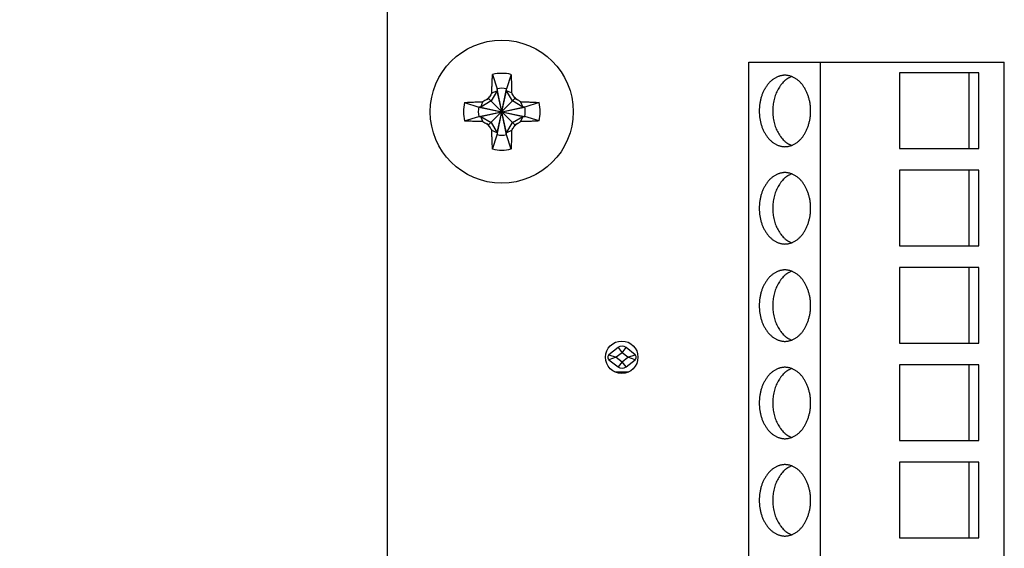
# Model space of a CAD drawing. Header units: inches. Extents: x 0 to 22, y 0 to 17.
# Tile 9 of 28: x 3.3 to 4.8, y 10.1 to 10.9. Entities that reach past the tile are written whole.
import ezdxf

# ---------------------------------------------------------------- set-up
doc = ezdxf.new("R2010")
doc.units = ezdxf.units.IN
doc.header["$LTSCALE"] = 1.21
doc.header["$MEASUREMENT"] = 0
doc.layers.get('0').update_dxf_attribs({"linetype": 'CONTINUOUS'})
doc.layers.add('DIMENSIONS', color=7, linetype='CONTINUOUS')
doc.styles.get("Standard").update_dxf_attribs({"font": 'txt', "width": 0.8})
doc.dimstyles.new('DIMSTYLE_1', dxfattribs={"dimtxt": 0.125, "dimasz": 0.18, "dimexe": 0.18, "dimexo": 0.0625, "dimgap": 0.09, "dimtad": 0, "dimtih": 1, "dimtoh": 1, "dimdec": 3, "dimzin": 4, "dimdsep": 46, "dimtxsty": 'STANDARD', "dimblk": '_FILLED', "dimblk1": '_FILLED', "dimblk2": '_FILLED', "dimcen": 0.09, "dimadec": 0, "dimazin": 0, "dimtp": 0.01, "dimtm": 0.01, "dimtfac": 1, "dimtdec": 3, "dimtofl": 0, "dimtmove": 0, "dimatfit": 3, "dimldrblk": '_FILLED', "dimfxl": 1, "dimtolj": 1, "dimtzin": 4, "dimarcsym": 0})

# ---------------------------------------------------------------- blocks, each defined once
blk = doc.blocks.new('*D9')
at = {"layer": 'DIMENSIONS', "color": 2, "linetype": 'CONTINUOUS'}
blk.add_line((3.9128, 11.0898), (3.1379, 11.0898), dxfattribs=at)
at = {"layer": 'DIMENSIONS', "color": 2, "linetype": 'CONTINUOUS', "insert": (3.0754, 11.1523), "char_height": 0.125, "width": 1.625, "attachment_point": 3, "line_spacing_factor": 0.9}
blk.add_mtext('2X 3.380{\\Ftxt.shx;\\W1.000000;\\H0.125000; }[85.85]', dxfattribs=at)
blk = doc.blocks.new('_FILLED')
at = {"color": 0, "linetype": 'BYBLOCK'}
blk.add_solid([(0, 0), (-1, 0.1736), (-1, -0.1736)], dxfattribs=at)
blk = doc.blocks.new('*D11')
at = {"layer": 'DIMENSIONS', "color": 2, "linetype": 'CONTINUOUS'}
blk.add_line((3.7629, 11.5098), (3.1379, 11.5098), dxfattribs=at)
at = {"layer": 'DIMENSIONS', "color": 2, "linetype": 'CONTINUOUS', "insert": (3.0754, 11.5723), "char_height": 0.125, "width": 1.325, "attachment_point": 3, "line_spacing_factor": 0.9}
blk.add_mtext('3.800{\\Ftxt.shx;\\W1.000000;\\H0.125000; }[96.52]', dxfattribs=at)

msp = doc.modelspace()

# ---------------------------------------------------------------- linework, layer by layer
at = {"color": 7, "linetype": 'CONTINUOUS'}
for p, q in [((3.8254, 7.7098), (3.8254, 11.5098)), ((4.3825, 9.3109), (4.3825, 10.8109)), ((4.3825, 10.8109), (4.7762, 10.8109)), ((4.4928, 9.3109), (4.4928, 10.8109)), ((4.7762, 9.3109), (4.7762, 10.8109)), ((3.9873, 10.7922), (3.9943, 10.7702)), ((4.0158, 10.7922), (4.0088, 10.7702)), ((4.6148, 10.7945), (4.6148, 10.6779)), ((4.7368, 10.7945), (4.6148, 10.7945)), ((4.7222, 10.6779), (4.7222, 10.7945)), ((4.7368, 10.6779), (4.7368, 10.7945)), ((3.9943, 10.7672), (3.985, 10.7513)), ((3.9863, 10.7638), (3.9943, 10.7672)), ((3.9943, 10.6994), (4.0088, 10.7702)), ((3.9943, 10.7702), (3.9943, 10.7672)), ((4.0088, 10.6994), (3.9943, 10.7702)), ((3.9943, 10.7023), (4.0088, 10.7672)), ((4.0088, 10.7023), (3.9943, 10.7672)), ((4.0088, 10.7672), (4.0088, 10.7702)), ((4.0181, 10.7513), (4.0088, 10.7672)), ((4.0168, 10.7638), (4.0088, 10.7672)), ((3.9441, 10.749), (3.9661, 10.742)), ((3.985, 10.7513), (3.9691, 10.742)), ((3.9691, 10.742), (3.9725, 10.75)), ((3.9785, 10.7535), (3.9812, 10.7551)), ((3.9812, 10.7551), (3.9828, 10.7578)), ((3.9812, 10.7144), (4.0219, 10.7551)), ((4.0219, 10.7144), (3.9812, 10.7551)), ((4.034, 10.742), (4.0181, 10.7513)), ((4.0203, 10.7578), (4.0219, 10.7551)), ((4.0219, 10.7551), (4.0246, 10.7535)), ((4.0306, 10.75), (4.034, 10.742)), ((4.059, 10.749), (4.0369, 10.742)), ((3.9661, 10.742), (4.0369, 10.7275)), ((3.9691, 10.742), (3.9661, 10.742)), ((3.9661, 10.7275), (4.0369, 10.742)), ((3.9691, 10.742), (4.034, 10.7275)), ((3.9691, 10.7275), (4.034, 10.742)), ((4.0369, 10.742), (4.034, 10.742)), ((3.9441, 10.7205), (3.9661, 10.7275)), ((3.9661, 10.7275), (3.9691, 10.7275)), ((3.9725, 10.7195), (3.9691, 10.7275)), ((3.9691, 10.7275), (3.985, 10.7182)), ((3.9812, 10.7144), (3.9785, 10.716)), ((3.985, 10.7182), (3.9943, 10.7023)), ((4.0088, 10.7023), (4.0181, 10.7182)), ((4.0181, 10.7182), (4.034, 10.7275)), ((4.0246, 10.716), (4.0219, 10.7144)), ((4.034, 10.7275), (4.0306, 10.7195)), ((4.034, 10.7275), (4.0369, 10.7275)), ((4.059, 10.7205), (4.0369, 10.7275)), ((3.9828, 10.7117), (3.9812, 10.7144)), ((3.9943, 10.7023), (3.9863, 10.7058)), ((3.9943, 10.7023), (3.9943, 10.6994)), ((4.0168, 10.7058), (4.0088, 10.7023)), ((4.0088, 10.6994), (4.0088, 10.7023)), ((4.0219, 10.7144), (4.0203, 10.7117)), ((3.9873, 10.6773), (3.9943, 10.6994)), ((4.0158, 10.6773), (4.0088, 10.6994)), ((4.6148, 10.6779), (4.7368, 10.6779)), ((4.6148, 10.6445), (4.6148, 10.5279)), ((4.7368, 10.6445), (4.6148, 10.6445)), ((4.7222, 10.5279), (4.7222, 10.6445)), ((4.7368, 10.5279), (4.7368, 10.6445)), ((4.6148, 10.5279), (4.7368, 10.5279)), ((4.6148, 10.4945), (4.6148, 10.3779)), ((4.7368, 10.4945), (4.6148, 10.4945)), ((4.7222, 10.3779), (4.7222, 10.4945)), ((4.7368, 10.3779), (4.7368, 10.4945)), ((4.1808, 10.3713), (4.1668, 10.3603)), ((4.1808, 10.3713), (4.1869, 10.3634)), ((4.1869, 10.3634), (4.1931, 10.3713)), ((4.207, 10.3603), (4.1931, 10.3713)), ((4.6148, 10.3779), (4.7368, 10.3779)), ((4.1668, 10.3603), (4.178, 10.3564)), ((4.178, 10.3564), (4.1668, 10.3525)), ((4.1668, 10.3525), (4.1808, 10.3415)), ((4.1869, 10.3634), (4.178, 10.3564)), ((4.178, 10.3564), (4.1869, 10.3494)), ((4.1958, 10.3564), (4.1869, 10.3634)), ((4.1869, 10.3494), (4.1958, 10.3564)), ((4.1931, 10.3415), (4.207, 10.3525)), ((4.1958, 10.3564), (4.207, 10.3603)), ((4.207, 10.3525), (4.1958, 10.3564)), ((4.1869, 10.3494), (4.1808, 10.3415)), ((4.1931, 10.3415), (4.1869, 10.3494)), ((4.6148, 10.3445), (4.6148, 10.2279)), ((4.7368, 10.3445), (4.6148, 10.3445)), ((4.7222, 10.2279), (4.7222, 10.3445)), ((4.7368, 10.2279), (4.7368, 10.3445)), ((4.1757, 10.3339), (4.1974, 10.3339)), ((4.6148, 10.2279), (4.7368, 10.2279)), ((4.6148, 10.1945), (4.6148, 10.0779)), ((4.7368, 10.1945), (4.6148, 10.1945)), ((4.7222, 10.0779), (4.7222, 10.1945)), ((4.7368, 10.0779), (4.7368, 10.1945)), ((4.6148, 10.0779), (4.7368, 10.0779))]:
    msp.add_line(p, q, dxfattribs=at)
for centre, radius in [((4.0015, 10.7348), 0.1102), ((4.1865, 10.3564), 0.025)]:
    msp.add_circle(centre, radius, dxfattribs=at)
for centre, radius, start, end in [((4.0015, 10.7348), 0.0591, 76.0606, 103.9393), ((5.8686, 9.6597), 2.1823, 149.6067, 149.7872), ((4.0015, 10.7348), 0.0361, 78.3738, 101.6261), ((2.2073, 9.7023), 2.0979, 30.2091, 30.3969), ((4.0015, 10.7348), 0.0591, 166.0606, 193.9393), ((5.034, 8.9406), 2.0979, 120.2091, 120.3969), ((4.0015, 10.7348), 0.0297, 129.0984, 140.9016), ((4.0015, 10.7348), 0.0297, 39.0984, 50.9016), ((2.9265, 8.8677), 2.1823, 59.6067, 59.7872), ((4.0016, 10.7348), 0.0591, 346.0606, 13.9393), ((4.0015, 10.7348), 0.0361, 168.3738, 191.6261), ((4.0015, 10.7348), 0.0361, 348.3738, 11.6261), ((5.0766, 12.6019), 2.1823, 239.6067, 239.7872), ((4.0015, 10.7348), 0.0297, 219.0984, 230.9016), ((4.0015, 10.7348), 0.0297, 309.0984, 320.9016), ((2.9691, 12.529), 2.0979, 300.2091, 300.3969), ((5.7958, 11.7672), 2.0979, 210.2091, 210.3969), ((2.1345, 11.8098), 2.1823, 329.6067, 329.7872), ((4.0015, 10.7348), 0.0361, 258.3738, 281.6261), ((4.0015, 10.7347), 0.0591, 256.0606, 283.9393), ((4.1869, 10.3634), 0.01, 51.8283, 128.1509), ((4.1699, 10.3564), 0.005, 128.1509, 231.8283), ((4.2039, 10.3564), 0.005, 308.1509, 51.8283), ((4.1869, 10.3494), 0.01, 231.8283, 308.1509)]:
    msp.add_arc(centre, radius, start, end, dxfattribs=at)
for points, knots in [([(3.9863, 10.7638), (3.9863, 10.7662), (3.9864, 10.7711), (3.9866, 10.7783), (3.9869, 10.7853), (3.9872, 10.7899), (3.9873, 10.7922)], [0, 0, 0, 0, 0.257987, 0.511687, 0.759541, 1, 1, 1, 1]), ([(4.0158, 10.7922), (4.0159, 10.7899), (4.0162, 10.7853), (4.0165, 10.7783), (4.0167, 10.7711), (4.0168, 10.7662), (4.0168, 10.7638)], [0, 0, 0, 0, 0.240459, 0.488314, 0.742014, 1, 1, 1, 1]), ([(4.4381, 10.7909), (4.4374, 10.7909), (4.4361, 10.7909), (4.4342, 10.7907), (4.4323, 10.7903), (4.4304, 10.7899), (4.4285, 10.7893), (4.4266, 10.7886), (4.4247, 10.7877), (4.4229, 10.7867), (4.4211, 10.7856), (4.4194, 10.7844), (4.4177, 10.7831), (4.4155, 10.7812), (4.4129, 10.7784), (4.41, 10.7748), (4.4074, 10.7708), (4.4051, 10.7665), (4.4031, 10.7618), (4.4014, 10.757), (4.4001, 10.7519), (4.3992, 10.7466), (4.3986, 10.7413), (4.3984, 10.7359), (4.3986, 10.7305), (4.3992, 10.7252), (4.4001, 10.72), (4.4014, 10.7149), (4.4031, 10.71), (4.4051, 10.7054), (4.4074, 10.701), (4.41, 10.697), (4.4129, 10.6934), (4.4155, 10.6907), (4.4177, 10.6887), (4.4194, 10.6874), (4.4211, 10.6862), (4.4229, 10.6851), (4.4247, 10.6841), (4.4266, 10.6833), (4.4285, 10.6825), (4.4304, 10.682), (4.4323, 10.6815), (4.4342, 10.6812), (4.4361, 10.681), (4.4374, 10.6809), (4.4381, 10.6809)], [0, 0, 0, 0, 0.012999, 0.026028, 0.039114, 0.052285, 0.065568, 0.078986, 0.092563, 0.106319, 0.120272, 0.134436, 0.148825, 0.163448, 0.193412, 0.224367, 0.2563, 0.289164, 0.322882, 0.35735, 0.392444, 0.428021, 0.463927, 0.5, 0.536073, 0.571979, 0.607556, 0.64265, 0.677118, 0.710836, 0.7437, 0.775633, 0.806588, 0.836552, 0.851175, 0.865564, 0.879728, 0.893681, 0.907437, 0.921014, 0.934432, 0.947715, 0.960886, 0.973972, 0.987001, 1, 1, 1, 1]), ([(4.4485, 10.789), (4.448, 10.7888), (4.4469, 10.7884), (4.4454, 10.7876), (4.4439, 10.7868), (4.4419, 10.7856), (4.44, 10.7843), (4.4381, 10.7828), (4.4363, 10.7811), (4.4341, 10.7789), (4.4321, 10.7765), (4.4306, 10.7744), (4.4291, 10.7722), (4.4274, 10.7693), (4.4255, 10.7656), (4.4239, 10.7618), (4.4225, 10.7577), (4.4214, 10.7535), (4.4204, 10.7492), (4.4198, 10.7448), (4.4194, 10.7404), (4.4193, 10.7359), (4.4194, 10.7314), (4.4198, 10.727), (4.4204, 10.7226), (4.4214, 10.7183), (4.4225, 10.7141), (4.4239, 10.7101), (4.4255, 10.7062), (4.4274, 10.7025), (4.4291, 10.6996), (4.4306, 10.6974), (4.4321, 10.6954), (4.4341, 10.6929), (4.4363, 10.6907), (4.4381, 10.6891), (4.44, 10.6876), (4.4419, 10.6862), (4.4439, 10.685), (4.4454, 10.6842), (4.4469, 10.6835), (4.448, 10.683), (4.4485, 10.6829)], [0, 0, 0, 0, 0.013045, 0.026221, 0.039543, 0.053022, 0.080483, 0.09449, 0.108686, 0.137659, 0.167428, 0.182614, 0.197996, 0.22933, 0.261393, 0.294129, 0.327467, 0.361325, 0.39561, 0.430222, 0.465055, 0.5, 0.534945, 0.569778, 0.60439, 0.638675, 0.672533, 0.705871, 0.738607, 0.77067, 0.802004, 0.817386, 0.832572, 0.862341, 0.891314, 0.90551, 0.919517, 0.946978, 0.960457, 0.973779, 0.986955, 1, 1, 1, 1]), ([(4.4381, 10.6809), (4.4387, 10.6809), (4.44, 10.681), (4.442, 10.6812), (4.4439, 10.6815), (4.4458, 10.682), (4.4477, 10.6825), (4.4496, 10.6833), (4.4514, 10.6841), (4.4533, 10.6851), (4.455, 10.6862), (4.4568, 10.6874), (4.4585, 10.6887), (4.4607, 10.6907), (4.4633, 10.6934), (4.4662, 10.697), (4.4688, 10.701), (4.4711, 10.7054), (4.4731, 10.71), (4.4747, 10.7149), (4.476, 10.72), (4.477, 10.7252), (4.4776, 10.7305), (4.4777, 10.7359), (4.4776, 10.7413), (4.477, 10.7466), (4.476, 10.7519), (4.4747, 10.757), (4.4731, 10.7618), (4.4711, 10.7665), (4.4688, 10.7708), (4.4662, 10.7748), (4.4633, 10.7784), (4.4607, 10.7812), (4.4585, 10.7831), (4.4568, 10.7844), (4.455, 10.7856), (4.4533, 10.7867), (4.4514, 10.7877), (4.4496, 10.7886), (4.4477, 10.7893), (4.4458, 10.7899), (4.4439, 10.7903), (4.442, 10.7907), (4.44, 10.7909), (4.4387, 10.7909), (4.4381, 10.7909)], [0, 0, 0, 0, 0.012999, 0.026028, 0.039114, 0.052285, 0.065568, 0.078986, 0.092563, 0.106319, 0.120272, 0.134436, 0.148825, 0.163448, 0.193412, 0.224367, 0.2563, 0.289164, 0.322882, 0.35735, 0.392444, 0.428021, 0.463927, 0.5, 0.536073, 0.571979, 0.607556, 0.64265, 0.677118, 0.710836, 0.7437, 0.775633, 0.806588, 0.836552, 0.851175, 0.865564, 0.879728, 0.893681, 0.907437, 0.921014, 0.934432, 0.947715, 0.960886, 0.973972, 0.987001, 1, 1, 1, 1]), ([(3.9441, 10.749), (3.9464, 10.7491), (3.951, 10.7494), (3.9581, 10.7497), (3.9652, 10.7499), (3.9701, 10.75), (3.9725, 10.75)], [0, 0, 0, 0, 0.240458, 0.488313, 0.742013, 1, 1, 1, 1]), ([(4.0306, 10.75), (4.033, 10.75), (4.0378, 10.7499), (4.045, 10.7497), (4.0521, 10.7494), (4.0567, 10.7491), (4.059, 10.749)], [0, 0, 0, 0, 0.257987, 0.511687, 0.759541, 1, 1, 1, 1]), ([(3.9725, 10.7195), (3.9701, 10.7195), (3.9652, 10.7196), (3.9581, 10.7199), (3.951, 10.7201), (3.9464, 10.7204), (3.9441, 10.7205)], [0, 0, 0, 0, 0.257987, 0.511687, 0.759541, 1, 1, 1, 1]), ([(4.059, 10.7205), (4.0567, 10.7204), (4.0521, 10.7201), (4.045, 10.7199), (4.0378, 10.7196), (4.033, 10.7195), (4.0306, 10.7195)], [0, 0, 0, 0, 0.240458, 0.488313, 0.742013, 1, 1, 1, 1]), ([(3.9873, 10.6773), (3.9872, 10.6796), (3.9869, 10.6842), (3.9866, 10.6913), (3.9864, 10.6985), (3.9863, 10.7033), (3.9863, 10.7058)], [0, 0, 0, 0, 0.240458, 0.488313, 0.742013, 1, 1, 1, 1]), ([(4.0168, 10.7058), (4.0168, 10.7033), (4.0167, 10.6985), (4.0165, 10.6913), (4.0162, 10.6842), (4.0159, 10.6796), (4.0158, 10.6773)], [0, 0, 0, 0, 0.257987, 0.511687, 0.759541, 1, 1, 1, 1]), ([(4.4381, 10.6409), (4.4374, 10.6409), (4.4361, 10.6409), (4.4342, 10.6407), (4.4323, 10.6403), (4.4304, 10.6399), (4.4285, 10.6393), (4.4266, 10.6386), (4.4247, 10.6377), (4.4229, 10.6367), (4.4211, 10.6356), (4.4194, 10.6344), (4.4177, 10.6331), (4.4155, 10.6312), (4.4129, 10.6284), (4.41, 10.6248), (4.4074, 10.6208), (4.4051, 10.6165), (4.4031, 10.6118), (4.4014, 10.607), (4.4001, 10.6019), (4.3992, 10.5966), (4.3986, 10.5913), (4.3984, 10.5859), (4.3986, 10.5805), (4.3992, 10.5752), (4.4001, 10.57), (4.4014, 10.5649), (4.4031, 10.56), (4.4051, 10.5554), (4.4074, 10.551), (4.41, 10.547), (4.4129, 10.5434), (4.4155, 10.5407), (4.4177, 10.5387), (4.4194, 10.5374), (4.4211, 10.5362), (4.4229, 10.5351), (4.4247, 10.5341), (4.4266, 10.5333), (4.4285, 10.5325), (4.4304, 10.532), (4.4323, 10.5315), (4.4342, 10.5312), (4.4361, 10.531), (4.4374, 10.5309), (4.4381, 10.5309)], [0, 0, 0, 0, 0.012999, 0.026028, 0.039114, 0.052285, 0.065568, 0.078986, 0.092563, 0.106319, 0.120272, 0.134436, 0.148825, 0.163448, 0.193412, 0.224367, 0.2563, 0.289164, 0.322882, 0.35735, 0.392444, 0.428021, 0.463927, 0.5, 0.536073, 0.571979, 0.607556, 0.64265, 0.677118, 0.710836, 0.7437, 0.775633, 0.806588, 0.836552, 0.851175, 0.865564, 0.879728, 0.893681, 0.907437, 0.921014, 0.934432, 0.947715, 0.960886, 0.973972, 0.987001, 1, 1, 1, 1]), ([(4.4381, 10.5309), (4.4387, 10.5309), (4.44, 10.531), (4.442, 10.5312), (4.4439, 10.5315), (4.4458, 10.532), (4.4477, 10.5325), (4.4496, 10.5333), (4.4514, 10.5341), (4.4533, 10.5351), (4.455, 10.5362), (4.4568, 10.5374), (4.4585, 10.5387), (4.4607, 10.5407), (4.4633, 10.5434), (4.4662, 10.547), (4.4688, 10.551), (4.4711, 10.5554), (4.4731, 10.56), (4.4747, 10.5649), (4.476, 10.57), (4.477, 10.5752), (4.4776, 10.5805), (4.4777, 10.5859), (4.4776, 10.5913), (4.477, 10.5966), (4.476, 10.6019), (4.4747, 10.607), (4.4731, 10.6118), (4.4711, 10.6165), (4.4688, 10.6208), (4.4662, 10.6248), (4.4633, 10.6284), (4.4607, 10.6312), (4.4585, 10.6331), (4.4568, 10.6344), (4.455, 10.6356), (4.4533, 10.6367), (4.4514, 10.6377), (4.4496, 10.6386), (4.4477, 10.6393), (4.4458, 10.6399), (4.4439, 10.6403), (4.442, 10.6407), (4.44, 10.6409), (4.4387, 10.6409), (4.4381, 10.6409)], [0, 0, 0, 0, 0.012999, 0.026028, 0.039114, 0.052285, 0.065568, 0.078986, 0.092563, 0.106319, 0.120272, 0.134436, 0.148825, 0.163448, 0.193412, 0.224367, 0.2563, 0.289164, 0.322882, 0.35735, 0.392444, 0.428021, 0.463927, 0.5, 0.536073, 0.571979, 0.607556, 0.64265, 0.677118, 0.710836, 0.7437, 0.775633, 0.806588, 0.836552, 0.851175, 0.865564, 0.879728, 0.893681, 0.907437, 0.921014, 0.934432, 0.947715, 0.960886, 0.973972, 0.987001, 1, 1, 1, 1]), ([(4.4485, 10.639), (4.448, 10.6388), (4.4469, 10.6384), (4.4454, 10.6376), (4.4439, 10.6368), (4.4419, 10.6356), (4.44, 10.6343), (4.4381, 10.6328), (4.4363, 10.6311), (4.4341, 10.6289), (4.4321, 10.6265), (4.4306, 10.6244), (4.4291, 10.6222), (4.4274, 10.6193), (4.4255, 10.6156), (4.4239, 10.6118), (4.4225, 10.6077), (4.4214, 10.6035), (4.4204, 10.5992), (4.4198, 10.5948), (4.4194, 10.5904), (4.4193, 10.5859), (4.4194, 10.5814), (4.4198, 10.577), (4.4204, 10.5726), (4.4214, 10.5683), (4.4225, 10.5641), (4.4239, 10.5601), (4.4255, 10.5562), (4.4274, 10.5525), (4.4291, 10.5496), (4.4306, 10.5474), (4.4321, 10.5454), (4.4341, 10.5429), (4.4363, 10.5407), (4.4381, 10.5391), (4.44, 10.5376), (4.4419, 10.5362), (4.4439, 10.535), (4.4454, 10.5342), (4.4469, 10.5335), (4.448, 10.533), (4.4485, 10.5329)], [0, 0, 0, 0, 0.013045, 0.026221, 0.039543, 0.053022, 0.080483, 0.09449, 0.108686, 0.137659, 0.167428, 0.182614, 0.197996, 0.22933, 0.261393, 0.294129, 0.327467, 0.361325, 0.39561, 0.430222, 0.465055, 0.5, 0.534945, 0.569778, 0.60439, 0.638675, 0.672533, 0.705871, 0.738607, 0.77067, 0.802004, 0.817386, 0.832572, 0.862341, 0.891314, 0.90551, 0.919517, 0.946978, 0.960457, 0.973779, 0.986955, 1, 1, 1, 1]), ([(4.4381, 10.4909), (4.4374, 10.4909), (4.4361, 10.4909), (4.4342, 10.4907), (4.4323, 10.4903), (4.4304, 10.4899), (4.4285, 10.4893), (4.4266, 10.4886), (4.4247, 10.4877), (4.4229, 10.4867), (4.4211, 10.4856), (4.4194, 10.4844), (4.4177, 10.4831), (4.4155, 10.4812), (4.4129, 10.4784), (4.41, 10.4748), (4.4074, 10.4708), (4.4051, 10.4665), (4.4031, 10.4618), (4.4014, 10.457), (4.4001, 10.4519), (4.3992, 10.4466), (4.3986, 10.4413), (4.3984, 10.4359), (4.3986, 10.4305), (4.3992, 10.4252), (4.4001, 10.42), (4.4014, 10.4149), (4.4031, 10.41), (4.4051, 10.4054), (4.4074, 10.401), (4.41, 10.397), (4.4129, 10.3934), (4.4155, 10.3907), (4.4177, 10.3887), (4.4194, 10.3874), (4.4211, 10.3862), (4.4229, 10.3851), (4.4247, 10.3841), (4.4266, 10.3833), (4.4285, 10.3825), (4.4304, 10.382), (4.4323, 10.3815), (4.4342, 10.3812), (4.4361, 10.381), (4.4374, 10.3809), (4.4381, 10.3809)], [0, 0, 0, 0, 0.012999, 0.026028, 0.039114, 0.052285, 0.065568, 0.078986, 0.092563, 0.106319, 0.120272, 0.134436, 0.148825, 0.163448, 0.193412, 0.224367, 0.2563, 0.289164, 0.322882, 0.35735, 0.392444, 0.428021, 0.463927, 0.5, 0.536073, 0.571979, 0.607556, 0.64265, 0.677118, 0.710836, 0.7437, 0.775633, 0.806588, 0.836552, 0.851175, 0.865564, 0.879728, 0.893681, 0.907437, 0.921014, 0.934432, 0.947715, 0.960886, 0.973972, 0.987001, 1, 1, 1, 1]), ([(4.4485, 10.489), (4.448, 10.4888), (4.4469, 10.4884), (4.4454, 10.4876), (4.4439, 10.4868), (4.4419, 10.4856), (4.44, 10.4843), (4.4381, 10.4828), (4.4363, 10.4811), (4.4341, 10.4789), (4.4321, 10.4765), (4.4306, 10.4744), (4.4291, 10.4722), (4.4274, 10.4693), (4.4255, 10.4656), (4.4239, 10.4618), (4.4225, 10.4577), (4.4214, 10.4535), (4.4204, 10.4492), (4.4198, 10.4448), (4.4194, 10.4404), (4.4193, 10.4359), (4.4194, 10.4314), (4.4198, 10.427), (4.4204, 10.4226), (4.4214, 10.4183), (4.4225, 10.4141), (4.4239, 10.4101), (4.4255, 10.4062), (4.4274, 10.4025), (4.4291, 10.3996), (4.4306, 10.3974), (4.4321, 10.3954), (4.4341, 10.3929), (4.4363, 10.3907), (4.4381, 10.3891), (4.44, 10.3876), (4.4419, 10.3862), (4.4439, 10.385), (4.4454, 10.3842), (4.4469, 10.3835), (4.448, 10.383), (4.4485, 10.3829)], [0, 0, 0, 0, 0.013045, 0.026221, 0.039543, 0.053022, 0.080483, 0.09449, 0.108686, 0.137659, 0.167428, 0.182614, 0.197996, 0.22933, 0.261393, 0.294129, 0.327467, 0.361325, 0.39561, 0.430222, 0.465055, 0.5, 0.534945, 0.569778, 0.60439, 0.638675, 0.672533, 0.705871, 0.738607, 0.77067, 0.802004, 0.817386, 0.832572, 0.862341, 0.891314, 0.90551, 0.919517, 0.946978, 0.960457, 0.973779, 0.986955, 1, 1, 1, 1]), ([(4.4381, 10.3809), (4.4387, 10.3809), (4.44, 10.381), (4.442, 10.3812), (4.4439, 10.3815), (4.4458, 10.382), (4.4477, 10.3825), (4.4496, 10.3833), (4.4514, 10.3841), (4.4533, 10.3851), (4.455, 10.3862), (4.4568, 10.3874), (4.4585, 10.3887), (4.4607, 10.3907), (4.4633, 10.3934), (4.4662, 10.397), (4.4688, 10.401), (4.4711, 10.4054), (4.4731, 10.41), (4.4747, 10.4149), (4.476, 10.42), (4.477, 10.4252), (4.4776, 10.4305), (4.4777, 10.4359), (4.4776, 10.4413), (4.477, 10.4466), (4.476, 10.4519), (4.4747, 10.457), (4.4731, 10.4618), (4.4711, 10.4665), (4.4688, 10.4708), (4.4662, 10.4748), (4.4633, 10.4784), (4.4607, 10.4812), (4.4585, 10.4831), (4.4568, 10.4844), (4.455, 10.4856), (4.4533, 10.4867), (4.4514, 10.4877), (4.4496, 10.4886), (4.4477, 10.4893), (4.4458, 10.4899), (4.4439, 10.4903), (4.442, 10.4907), (4.44, 10.4909), (4.4387, 10.4909), (4.4381, 10.4909)], [0, 0, 0, 0, 0.012999, 0.026028, 0.039114, 0.052285, 0.065568, 0.078986, 0.092563, 0.106319, 0.120272, 0.134436, 0.148825, 0.163448, 0.193412, 0.224367, 0.2563, 0.289164, 0.322882, 0.35735, 0.392444, 0.428021, 0.463927, 0.5, 0.536073, 0.571979, 0.607556, 0.64265, 0.677118, 0.710836, 0.7437, 0.775633, 0.806588, 0.836552, 0.851175, 0.865564, 0.879728, 0.893681, 0.907437, 0.921014, 0.934432, 0.947715, 0.960886, 0.973972, 0.987001, 1, 1, 1, 1]), ([(4.4381, 10.3409), (4.4374, 10.3409), (4.4361, 10.3409), (4.4342, 10.3407), (4.4323, 10.3403), (4.4304, 10.3399), (4.4285, 10.3393), (4.4266, 10.3386), (4.4247, 10.3377), (4.4229, 10.3367), (4.4211, 10.3356), (4.4194, 10.3344), (4.4177, 10.3331), (4.4155, 10.3312), (4.4129, 10.3284), (4.41, 10.3248), (4.4074, 10.3208), (4.4051, 10.3165), (4.4031, 10.3118), (4.4014, 10.307), (4.4001, 10.3019), (4.3992, 10.2966), (4.3986, 10.2913), (4.3984, 10.2859), (4.3986, 10.2805), (4.3992, 10.2752), (4.4001, 10.27), (4.4014, 10.2649), (4.4031, 10.26), (4.4051, 10.2554), (4.4074, 10.251), (4.41, 10.247), (4.4129, 10.2434), (4.4155, 10.2407), (4.4177, 10.2387), (4.4194, 10.2374), (4.4211, 10.2362), (4.4229, 10.2351), (4.4247, 10.2341), (4.4266, 10.2333), (4.4285, 10.2325), (4.4304, 10.232), (4.4323, 10.2315), (4.4342, 10.2312), (4.4361, 10.231), (4.4374, 10.2309), (4.4381, 10.2309)], [0, 0, 0, 0, 0.012999, 0.026028, 0.039114, 0.052285, 0.065568, 0.078986, 0.092563, 0.106319, 0.120272, 0.134436, 0.148825, 0.163448, 0.193412, 0.224367, 0.2563, 0.289164, 0.322882, 0.35735, 0.392444, 0.428021, 0.463927, 0.5, 0.536073, 0.571979, 0.607556, 0.64265, 0.677118, 0.710836, 0.7437, 0.775633, 0.806588, 0.836552, 0.851175, 0.865564, 0.879728, 0.893681, 0.907437, 0.921014, 0.934432, 0.947715, 0.960886, 0.973972, 0.987001, 1, 1, 1, 1]), ([(4.4485, 10.339), (4.448, 10.3388), (4.4469, 10.3384), (4.4454, 10.3376), (4.4439, 10.3368), (4.4419, 10.3356), (4.44, 10.3343), (4.4381, 10.3328), (4.4363, 10.3311), (4.4341, 10.3289), (4.4321, 10.3265), (4.4306, 10.3244), (4.4291, 10.3222), (4.4274, 10.3193), (4.4255, 10.3156), (4.4239, 10.3118), (4.4225, 10.3077), (4.4214, 10.3035), (4.4204, 10.2992), (4.4198, 10.2948), (4.4194, 10.2904), (4.4193, 10.2859), (4.4194, 10.2814), (4.4198, 10.277), (4.4204, 10.2726), (4.4214, 10.2683), (4.4225, 10.2641), (4.4239, 10.2601), (4.4255, 10.2562), (4.4274, 10.2525), (4.4291, 10.2496), (4.4306, 10.2474), (4.4321, 10.2454), (4.4341, 10.2429), (4.4363, 10.2407), (4.4381, 10.2391), (4.44, 10.2376), (4.4419, 10.2362), (4.4439, 10.235), (4.4454, 10.2342), (4.4469, 10.2335), (4.448, 10.233), (4.4485, 10.2329)], [0, 0, 0, 0, 0.013045, 0.026221, 0.039543, 0.053022, 0.080483, 0.09449, 0.108686, 0.137659, 0.167428, 0.182614, 0.197996, 0.22933, 0.261393, 0.294129, 0.327467, 0.361325, 0.39561, 0.430222, 0.465055, 0.5, 0.534945, 0.569778, 0.60439, 0.638675, 0.672533, 0.705871, 0.738607, 0.77067, 0.802004, 0.817386, 0.832572, 0.862341, 0.891314, 0.90551, 0.919517, 0.946978, 0.960457, 0.973779, 0.986955, 1, 1, 1, 1]), ([(4.4381, 10.2309), (4.4387, 10.2309), (4.44, 10.231), (4.442, 10.2312), (4.4439, 10.2315), (4.4458, 10.232), (4.4477, 10.2325), (4.4496, 10.2333), (4.4514, 10.2341), (4.4533, 10.2351), (4.455, 10.2362), (4.4568, 10.2374), (4.4585, 10.2387), (4.4607, 10.2407), (4.4633, 10.2434), (4.4662, 10.247), (4.4688, 10.251), (4.4711, 10.2554), (4.4731, 10.26), (4.4747, 10.2649), (4.476, 10.27), (4.477, 10.2752), (4.4776, 10.2805), (4.4777, 10.2859), (4.4776, 10.2913), (4.477, 10.2966), (4.476, 10.3019), (4.4747, 10.307), (4.4731, 10.3118), (4.4711, 10.3165), (4.4688, 10.3208), (4.4662, 10.3248), (4.4633, 10.3284), (4.4607, 10.3312), (4.4585, 10.3331), (4.4568, 10.3344), (4.455, 10.3356), (4.4533, 10.3367), (4.4514, 10.3377), (4.4496, 10.3386), (4.4477, 10.3393), (4.4458, 10.3399), (4.4439, 10.3403), (4.442, 10.3407), (4.44, 10.3409), (4.4387, 10.3409), (4.4381, 10.3409)], [0, 0, 0, 0, 0.012999, 0.026028, 0.039114, 0.052285, 0.065568, 0.078986, 0.092563, 0.106319, 0.120272, 0.134436, 0.148825, 0.163448, 0.193412, 0.224367, 0.2563, 0.289164, 0.322882, 0.35735, 0.392444, 0.428021, 0.463927, 0.5, 0.536073, 0.571979, 0.607556, 0.64265, 0.677118, 0.710836, 0.7437, 0.775633, 0.806588, 0.836552, 0.851175, 0.865564, 0.879728, 0.893681, 0.907437, 0.921014, 0.934432, 0.947715, 0.960886, 0.973972, 0.987001, 1, 1, 1, 1]), ([(4.4381, 10.1909), (4.4374, 10.1909), (4.4361, 10.1909), (4.4342, 10.1907), (4.4323, 10.1903), (4.4304, 10.1899), (4.4285, 10.1893), (4.4266, 10.1886), (4.4247, 10.1877), (4.4229, 10.1867), (4.4211, 10.1856), (4.4194, 10.1844), (4.4177, 10.1831), (4.4155, 10.1812), (4.4129, 10.1784), (4.41, 10.1748), (4.4074, 10.1708), (4.4051, 10.1665), (4.4031, 10.1618), (4.4014, 10.157), (4.4001, 10.1519), (4.3992, 10.1466), (4.3986, 10.1413), (4.3984, 10.1359), (4.3986, 10.1305), (4.3992, 10.1252), (4.4001, 10.12), (4.4014, 10.1149), (4.4031, 10.11), (4.4051, 10.1054), (4.4074, 10.101), (4.41, 10.097), (4.4129, 10.0934), (4.4155, 10.0907), (4.4177, 10.0887), (4.4194, 10.0874), (4.4211, 10.0862), (4.4229, 10.0851), (4.4247, 10.0841), (4.4266, 10.0833), (4.4285, 10.0825), (4.4304, 10.082), (4.4323, 10.0815), (4.4342, 10.0812), (4.4361, 10.081), (4.4374, 10.0809), (4.4381, 10.0809)], [0, 0, 0, 0, 0.012999, 0.026028, 0.039114, 0.052285, 0.065568, 0.078986, 0.092563, 0.106319, 0.120272, 0.134436, 0.148825, 0.163448, 0.193412, 0.224367, 0.2563, 0.289164, 0.322882, 0.35735, 0.392444, 0.428021, 0.463927, 0.5, 0.536073, 0.571979, 0.607556, 0.64265, 0.677118, 0.710836, 0.7437, 0.775633, 0.806588, 0.836552, 0.851175, 0.865564, 0.879728, 0.893681, 0.907437, 0.921014, 0.934432, 0.947715, 0.960886, 0.973972, 0.987001, 1, 1, 1, 1]), ([(4.4485, 10.189), (4.448, 10.1888), (4.4469, 10.1884), (4.4454, 10.1876), (4.4439, 10.1868), (4.4419, 10.1856), (4.44, 10.1843), (4.4381, 10.1828), (4.4363, 10.1811), (4.4341, 10.1789), (4.4321, 10.1765), (4.4306, 10.1744), (4.4291, 10.1722), (4.4274, 10.1693), (4.4255, 10.1656), (4.4239, 10.1618), (4.4225, 10.1577), (4.4214, 10.1535), (4.4204, 10.1492), (4.4198, 10.1448), (4.4194, 10.1404), (4.4193, 10.1359), (4.4194, 10.1314), (4.4198, 10.127), (4.4204, 10.1226), (4.4214, 10.1183), (4.4225, 10.1141), (4.4239, 10.1101), (4.4255, 10.1062), (4.4274, 10.1025), (4.4291, 10.0996), (4.4306, 10.0974), (4.4321, 10.0954), (4.4341, 10.0929), (4.4363, 10.0907), (4.4381, 10.0891), (4.44, 10.0876), (4.4419, 10.0862), (4.4439, 10.085), (4.4454, 10.0842), (4.4469, 10.0835), (4.448, 10.083), (4.4485, 10.0829)], [0, 0, 0, 0, 0.013045, 0.026221, 0.039543, 0.053022, 0.080483, 0.09449, 0.108686, 0.137659, 0.167428, 0.182614, 0.197996, 0.22933, 0.261393, 0.294129, 0.327467, 0.361325, 0.39561, 0.430222, 0.465055, 0.5, 0.534945, 0.569778, 0.60439, 0.638675, 0.672533, 0.705871, 0.738607, 0.77067, 0.802004, 0.817386, 0.832572, 0.862341, 0.891314, 0.90551, 0.919517, 0.946978, 0.960457, 0.973779, 0.986955, 1, 1, 1, 1]), ([(4.4381, 10.0809), (4.4387, 10.0809), (4.44, 10.081), (4.442, 10.0812), (4.4439, 10.0815), (4.4458, 10.082), (4.4477, 10.0825), (4.4496, 10.0833), (4.4514, 10.0841), (4.4533, 10.0851), (4.455, 10.0862), (4.4568, 10.0874), (4.4585, 10.0887), (4.4607, 10.0907), (4.4633, 10.0934), (4.4662, 10.097), (4.4688, 10.101), (4.4711, 10.1054), (4.4731, 10.11), (4.4747, 10.1149), (4.476, 10.12), (4.477, 10.1252), (4.4776, 10.1305), (4.4777, 10.1359), (4.4776, 10.1413), (4.477, 10.1466), (4.476, 10.1519), (4.4747, 10.157), (4.4731, 10.1618), (4.4711, 10.1665), (4.4688, 10.1708), (4.4662, 10.1748), (4.4633, 10.1784), (4.4607, 10.1812), (4.4585, 10.1831), (4.4568, 10.1844), (4.455, 10.1856), (4.4533, 10.1867), (4.4514, 10.1877), (4.4496, 10.1886), (4.4477, 10.1893), (4.4458, 10.1899), (4.4439, 10.1903), (4.442, 10.1907), (4.44, 10.1909), (4.4387, 10.1909), (4.4381, 10.1909)], [0, 0, 0, 0, 0.012999, 0.026028, 0.039114, 0.052285, 0.065568, 0.078986, 0.092563, 0.106319, 0.120272, 0.134436, 0.148825, 0.163448, 0.193412, 0.224367, 0.2563, 0.289164, 0.322882, 0.35735, 0.392444, 0.428021, 0.463927, 0.5, 0.536073, 0.571979, 0.607556, 0.64265, 0.677118, 0.710836, 0.7437, 0.775633, 0.806588, 0.836552, 0.851175, 0.865564, 0.879728, 0.893681, 0.907437, 0.921014, 0.934432, 0.947715, 0.960886, 0.973972, 0.987001, 1, 1, 1, 1])]:
    msp.add_open_spline(points, degree=3, knots=knots, dxfattribs=at)

# ---------------------------------------------------------------- dimensions: what is measured, and where the dimension line sits
at = {"layer": 'DIMENSIONS', "color": 2, "linetype": 'CONTINUOUS'}
dim = msp.add_ordinate_dim(feature_location=(3.7629, 11.5098), offset=(-0.625, 0), dtype=0, origin=(3.8254, 7.7098), dimstyle='DIMSTYLE_1', dxfattribs=at)
dim.commit()
dim.dimension.update_dxf_attribs({"geometry": '*D11', "text_midpoint": (2.1129, 11.5098)})
dim = msp.add_ordinate_dim(feature_location=(3.9128, 11.0898), offset=(-0.7749, 0), dtype=0, origin=(3.8254, 7.7098), text='2X <>', dimstyle='DIMSTYLE_1', dxfattribs=at)
dim.commit()
dim.dimension.update_dxf_attribs({"geometry": '*D9', "text_midpoint": (2.0629, 11.0898)})

doc.saveas('drawing.dxf')
